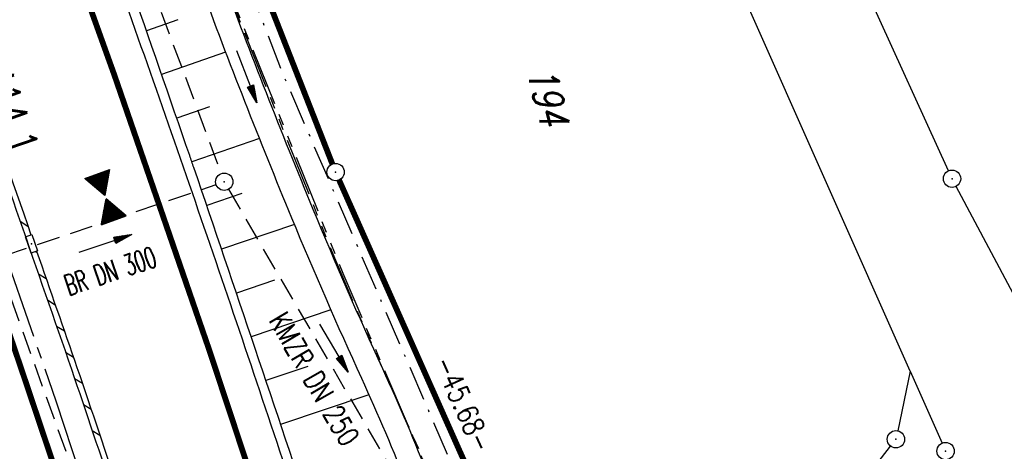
# Model space of a CAD drawing. Extents: x 447426 to 448116, y 440349 to 441552.
# Tile 66 of 96: x 447726 to 447811, y 441229 to 441266. Entities that reach past the tile are written whole.
import ezdxf
from ezdxf.enums import TextEntityAlignment as Align

# ---------------------------------------------------------------- set-up
doc = ezdxf.new("R2010")
doc.units = 0
doc.header["$LTSCALE"] = 2
doc.header["$MEASUREMENT"] = 0
for name, pattern in [('ACHSE', [5.5, 4, -0.5, 0.5, -0.5]), ('AUSGEZOGEN', [0]), ('BAB-FM2', [2.6, 1.5, -0.5, 0.1, -0.5]), ('GESTRICH-X2', [1.5, 1, -0.5]), ('PHANTOMX2', [5, 2.5, -0.5, 0.5, -0.5, 0.5, -0.5])]:
    doc.linetypes.add(name, pattern=pattern)
doc.layers.get('0').update_dxf_attribs({"linetype": 'AUSGEZOGEN'})
for name, color, linetype in [('208-ABSTAND', 8, 'AUSGEZOGEN'), ('208-FLSTNR', 8, 'AUSGEZOGEN'), ('208-GRENZL', 8, 'AUSGEZOGEN'), ('208-GRENZL-BAB', 7, 'AUSGEZOGEN'), ('208-GRENZP', 8, 'AUSGEZOGEN'), ('208-GRENZP-BAB', 7, 'AUSGEZOGEN'), ('ACHSETOP', 250, 'ACHSE'), ('BAB_FM', 5, 'BAB-FM2'), ('BOESCHG', 250, 'AUSGEZOGEN'), ('DURCHL', 200, 'GESTRICH-X2'), ('FBRTOP', 250, 'AUSGEZOGEN'), ('GEF', 1, 'AUSGEZOGEN'), ('HEKT_B', 250, 'CONTINUOUS'), ('KANAL', 7, 'GESTRICH-X2'), ('Lichtwellenleiter COLT', 46, 'PHANTOMX2'), ('Lichtwellenleiter GLH', 46, 'PHANTOMX2'), ('MULDE', 250, 'AUSGEZOGEN'), ('PFEIL', 7, 'CONTINUOUS'), ('PFEILTOP', 200, 'AUSGEZOGEN'), ('SCHLITZRINNE', 200, 'AUSGEZOGEN'), ('SCHSYMBOL', 200, 'AUSGEZOGEN'), ('STRASSE', 250, 'AUSGEZOGEN'), ('TEXTO', 4, 'CONTINUOUS')]:
    doc.layers.add(name, color=color, linetype=linetype)
doc.styles.add('ROMANS', font='romans.shx', dxfattribs={"width": 0.8})

# ---------------------------------------------------------------- blocks, each defined once
blk = doc.blocks.new('GST')
at = {"color": 0}
blk.add_circle((0, 0), 0.75, dxfattribs=at)
blk.add_point((0, 0), dxfattribs=at)
blk = doc.blocks.new('10')
blk.add_blockref('GST', (0, 0))
blk = doc.blocks.new('30')
at = {"color": 0}
for p, q in [((-0.75, -0.29), (-0.75, 0.293)), ((-0.75, 0.293), (0.753, 0.293)), ((0.753, 0.293), (0.753, -0.29)), ((0.753, -0.29), (-0.75, -0.29))]:
    blk.add_line(p, q, dxfattribs=at)
blk.add_point((0, 0), dxfattribs=at)
blk = doc.blocks.new('PFEIL2')
at = {"color": 0}
for p, q in [((0.88, 0.002), (-2.401, -0.012)), ((0.881, -0.271), (0.879, 0.276)), ((0.879, 0.276), (2.429, 0.009)), ((0.911, 0.27), (0.879, 0.265)), ((0.965, 0.261), (0.879, 0.246)), ((1.019, 0.252), (0.879, 0.228)), ((1.073, 0.242), (0.879, 0.209)), ((1.127, 0.233), (0.879, 0.191)), ((1.181, 0.224), (0.879, 0.172)), ((1.235, 0.214), (0.879, 0.154)), ((1.289, 0.205), (0.879, 0.135)), ((1.343, 0.196), (0.879, 0.117)), ((1.397, 0.187), (0.879, 0.098)), ((1.451, 0.177), (0.879, 0.08)), ((1.505, 0.168), (0.879, 0.061)), ((1.559, 0.159), (0.88, 0.043)), ((1.613, 0.149), (0.88, 0.024)), ((1.668, 0.14), (0.88, 0.006)), ((1.722, 0.131), (0.88, -0.013)), ((1.776, 0.121), (0.88, -0.031)), ((1.83, 0.112), (0.88, -0.05)), ((1.884, 0.103), (0.88, -0.068)), ((1.938, 0.094), (0.88, -0.087)), ((1.992, 0.084), (0.88, -0.105)), ((2.046, 0.075), (0.88, -0.124)), ((2.1, 0.066), (0.88, -0.142)), ((2.154, 0.056), (0.88, -0.161)), ((2.208, 0.047), (0.88, -0.179)), ((2.262, 0.038), (0.881, -0.198)), ((2.316, 0.029), (0.881, -0.216)), ((2.37, 0.019), (0.881, -0.235)), ((2.424, 0.01), (0.881, -0.253)), ((2.429, 0.009), (0.881, -0.271))]:
    blk.add_line(p, q, dxfattribs=at)
blk = doc.blocks.new('*X41')
at = {"color": 0}
for p, q in [((379.636, 182.407), (379.645, 182.415)), ((379.64, 182.401), (379.654, 182.415)), ((379.643, 182.395), (379.663, 182.415)), ((379.646, 182.39), (379.672, 182.415)), ((379.649, 182.384), (379.68, 182.415)), ((379.653, 182.379), (379.689, 182.415)), ((379.656, 182.373), (379.698, 182.415)), ((379.659, 182.367), (379.707, 182.415)), ((379.662, 182.362), (379.716, 182.415)), ((379.665, 182.356), (379.725, 182.415)), ((379.669, 182.351), (379.733, 182.415)), ((379.672, 182.345), (379.742, 182.415)), ((379.675, 182.339), (379.751, 182.415)), ((379.678, 182.334), (379.76, 182.415)), ((379.682, 182.328), (379.769, 182.415)), ((379.685, 182.323), (379.778, 182.415)), ((379.688, 182.317), (379.786, 182.415)), ((379.691, 182.311), (379.795, 182.415)), ((379.695, 182.306), (379.804, 182.415)), ((379.698, 182.3), (379.813, 182.415)), ((379.701, 182.295), (379.822, 182.415)), ((379.704, 182.289), (379.831, 182.415)), ((379.708, 182.283), (379.839, 182.415)), ((379.711, 182.278), (379.848, 182.415)), ((379.714, 182.272), (379.857, 182.415)), ((379.717, 182.267), (379.866, 182.415)), ((379.72, 182.261), (379.875, 182.415)), ((379.724, 182.255), (379.884, 182.415)), ((379.727, 182.25), (379.892, 182.415)), ((379.73, 182.244), (379.901, 182.415)), ((379.733, 182.239), (379.91, 182.415)), ((379.737, 182.233), (379.919, 182.415)), ((379.74, 182.227), (379.928, 182.415)), ((379.743, 182.222), (379.937, 182.415)), ((379.746, 182.216), (379.946, 182.415)), ((379.75, 182.21), (379.954, 182.415)), ((379.753, 182.205), (379.963, 182.415)), ((379.756, 182.199), (379.972, 182.415)), ((379.759, 182.194), (379.981, 182.415)), ((379.763, 182.188), (379.99, 182.415)), ((379.766, 182.182), (379.999, 182.415)), ((379.769, 182.177), (380.007, 182.415)), ((379.772, 182.171), (380.016, 182.415)), ((379.775, 182.166), (380.025, 182.415)), ((379.779, 182.16), (380.034, 182.415)), ((379.782, 182.154), (380.043, 182.415)), ((379.785, 182.149), (380.052, 182.415)), ((379.788, 182.143), (380.06, 182.415)), ((379.792, 182.138), (380.069, 182.415)), ((379.795, 182.132), (380.078, 182.415)), ((379.798, 182.126), (380.087, 182.415)), ((379.801, 182.121), (380.096, 182.415)), ((379.805, 182.115), (380.105, 182.415)), ((379.808, 182.11), (380.113, 182.415)), ((379.811, 182.104), (380.122, 182.415)), ((379.814, 182.098), (380.131, 182.415)), ((379.818, 182.093), (380.14, 182.415)), ((379.821, 182.087), (380.149, 182.415)), ((379.824, 182.082), (380.158, 182.415)), ((379.827, 182.076), (380.166, 182.415)), ((379.83, 182.07), (380.175, 182.415)), ((379.834, 182.065), (380.184, 182.415)), ((379.837, 182.059), (380.193, 182.415)), ((379.84, 182.054), (380.202, 182.415)), ((379.843, 182.048), (380.211, 182.415)), ((379.847, 182.042), (380.22, 182.415)), ((379.85, 182.037), (380.228, 182.415)), ((379.853, 182.031), (380.237, 182.415)), ((379.856, 182.026), (380.246, 182.415)), ((379.86, 182.02), (380.255, 182.415)), ((379.863, 182.014), (380.264, 182.415)), ((379.866, 182.009), (380.273, 182.415)), ((379.869, 182.003), (380.281, 182.415)), ((379.873, 181.998), (380.29, 182.415)), ((379.876, 181.992), (380.299, 182.415)), ((379.879, 181.986), (380.308, 182.415)), ((379.882, 181.981), (380.317, 182.415)), ((379.885, 181.975), (380.326, 182.415)), ((379.889, 181.97), (380.334, 182.415)), ((379.892, 181.964), (380.343, 182.415)), ((379.895, 181.958), (380.352, 182.415)), ((379.898, 181.953), (380.361, 182.415)), ((379.902, 181.947), (380.37, 182.415)), ((379.905, 181.942), (380.379, 182.415)), ((379.908, 181.936), (380.387, 182.415)), ((379.911, 181.93), (380.396, 182.415)), ((379.915, 181.925), (380.405, 182.415)), ((379.918, 181.919), (380.414, 182.415)), ((379.921, 181.914), (380.423, 182.415)), ((379.924, 181.908), (380.432, 182.415)), ((379.928, 181.902), (380.44, 182.415)), ((379.931, 181.897), (380.449, 182.415)), ((379.934, 181.891), (380.458, 182.415)), ((379.937, 181.885), (380.467, 182.415)), ((379.94, 181.88), (380.476, 182.415)), ((379.944, 181.874), (380.485, 182.415)), ((379.947, 181.869), (380.494, 182.415)), ((379.95, 181.863), (380.502, 182.415)), ((379.953, 181.857), (380.511, 182.415)), ((379.957, 181.852), (380.52, 182.415)), ((379.96, 181.846), (380.529, 182.415)), ((379.963, 181.841), (380.538, 182.415)), ((379.966, 181.835), (380.547, 182.415)), ((379.97, 181.829), (380.555, 182.415)), ((379.973, 181.824), (380.564, 182.415)), ((379.976, 181.818), (380.573, 182.415)), ((379.979, 181.813), (380.582, 182.415)), ((379.983, 181.807), (380.591, 182.415)), ((379.986, 181.801), (380.6, 182.415)), ((379.989, 181.796), (380.608, 182.415)), ((379.992, 181.79), (380.617, 182.415)), ((379.995, 181.785), (380.626, 182.415)), ((379.999, 181.779), (380.635, 182.415)), ((380.002, 181.773), (380.644, 182.415)), ((380.005, 181.768), (380.653, 182.415)), ((380.008, 181.762), (380.661, 182.415)), ((380.012, 181.757), (380.67, 182.415)), ((380.015, 181.751), (380.679, 182.415)), ((380.018, 181.745), (380.688, 182.415)), ((380.021, 181.74), (380.697, 182.415)), ((380.025, 181.734), (380.706, 182.415)), ((380.028, 181.729), (380.714, 182.415)), ((380.031, 181.723), (380.723, 182.415)), ((380.034, 181.717), (380.732, 182.415)), ((380.038, 181.712), (380.741, 182.415)), ((380.041, 181.706), (380.75, 182.415)), ((380.044, 181.701), (380.759, 182.415)), ((380.047, 181.695), (380.768, 182.415)), ((380.05, 181.689), (380.776, 182.415)), ((380.054, 181.684), (380.785, 182.415)), ((380.057, 181.678), (380.794, 182.415)), ((380.06, 181.673), (380.803, 182.415)), ((380.063, 181.667), (380.812, 182.415)), ((380.067, 181.661), (380.821, 182.415)), ((380.07, 181.656), (380.829, 182.415)), ((380.073, 181.65), (380.838, 182.415)), ((380.076, 181.645), (380.847, 182.415)), ((380.08, 181.639), (380.856, 182.415)), ((380.083, 181.633), (380.865, 182.415)), ((380.086, 181.628), (380.874, 182.415)), ((380.089, 181.622), (380.882, 182.415)), ((380.093, 181.617), (380.891, 182.415)), ((380.096, 181.611), (380.9, 182.415)), ((380.099, 181.605), (380.909, 182.415)), ((380.102, 181.6), (380.918, 182.415)), ((380.105, 181.594), (380.927, 182.415)), ((380.109, 181.588), (380.935, 182.415)), ((380.112, 181.583), (380.944, 182.415)), ((380.115, 181.577), (380.953, 182.415)), ((380.118, 181.572), (380.962, 182.415)), ((380.122, 181.566), (380.971, 182.415)), ((380.125, 181.56), (380.98, 182.415)), ((380.128, 181.555), (380.988, 182.415)), ((380.131, 181.549), (380.997, 182.415)), ((380.135, 181.544), (381.006, 182.415)), ((380.138, 181.538), (381.015, 182.415)), ((380.141, 181.532), (381.024, 182.415)), ((380.144, 181.527), (381.033, 182.415)), ((380.148, 181.521), (381.042, 182.415)), ((380.151, 181.516), (381.05, 182.415)), ((380.154, 181.51), (381.059, 182.415)), ((380.157, 181.504), (381.068, 182.415)), ((380.16, 181.499), (381.077, 182.415)), ((380.164, 181.493), (381.086, 182.415)), ((380.167, 181.488), (381.095, 182.415)), ((380.17, 181.482), (381.103, 182.415)), ((380.173, 181.476), (381.112, 182.415)), ((380.177, 181.471), (381.121, 182.415)), ((380.18, 181.465), (381.13, 182.415)), ((380.183, 181.46), (381.139, 182.415)), ((380.186, 181.454), (381.148, 182.415)), ((380.19, 181.448), (381.156, 182.415)), ((380.193, 181.443), (381.165, 182.415)), ((380.196, 181.437), (381.174, 182.415)), ((380.199, 181.432), (381.183, 182.415)), ((380.203, 181.426), (381.192, 182.415)), ((380.206, 181.42), (381.201, 182.415)), ((380.209, 181.415), (381.209, 182.415)), ((380.212, 181.409), (381.218, 182.415)), ((380.215, 181.404), (381.227, 182.415)), ((380.219, 181.398), (381.236, 182.415)), ((380.222, 181.392), (381.245, 182.415)), ((380.225, 181.387), (381.254, 182.415)), ((380.228, 181.381), (381.262, 182.415)), ((380.232, 181.376), (381.271, 182.415)), ((380.235, 181.37), (381.28, 182.415)), ((380.238, 181.364), (381.289, 182.415)), ((380.241, 181.359), (381.298, 182.415)), ((380.245, 181.353), (381.307, 182.415)), ((380.248, 181.348), (381.316, 182.415)), ((380.251, 181.342), (381.324, 182.415)), ((380.254, 181.336), (381.333, 182.415)), ((380.258, 181.331), (381.342, 182.415)), ((380.261, 181.325), (381.351, 182.415)), ((380.27, 181.308), (381.344, 182.382)), ((380.274, 181.303), (381.332, 182.361)), ((380.277, 181.297), (381.32, 182.34)), ((380.28, 181.292), (381.308, 182.32)), ((380.283, 181.286), (381.296, 182.299)), ((380.287, 181.28), (381.284, 182.278)), ((380.29, 181.275), (381.272, 182.257)), ((380.293, 181.269), (381.26, 182.236)), ((380.296, 181.263), (381.248, 182.215)), ((380.3, 181.258), (381.236, 182.194)), ((380.303, 181.252), (381.224, 182.173)), ((380.306, 181.247), (381.212, 182.152)), ((380.309, 181.241), (381.2, 182.131)), ((380.313, 181.235), (381.187, 182.11)), ((380.316, 181.23), (381.175, 182.089)), ((380.319, 181.224), (381.163, 182.069)), ((380.322, 181.219), (381.151, 182.048)), ((380.325, 181.213), (381.139, 182.027)), ((380.329, 181.207), (381.127, 182.006)), ((380.332, 181.202), (381.115, 181.985)), ((380.335, 181.196), (381.103, 181.964)), ((380.338, 181.191), (381.091, 181.943)), ((380.342, 181.185), (381.079, 181.922)), ((380.345, 181.179), (381.067, 181.901)), ((380.348, 181.174), (381.055, 181.88)), ((380.351, 181.168), (381.043, 181.859)), ((380.355, 181.163), (381.031, 181.839)), ((380.358, 181.157), (381.018, 181.818)), ((380.361, 181.151), (381.006, 181.797)), ((380.364, 181.146), (380.994, 181.776)), ((380.368, 181.14), (380.982, 181.755)), ((380.371, 181.135), (380.97, 181.734)), ((380.374, 181.129), (380.958, 181.713)), ((380.377, 181.123), (380.946, 181.692)), ((380.38, 181.118), (380.934, 181.671)), ((380.384, 181.112), (380.922, 181.65)), ((380.387, 181.107), (380.91, 181.629)), ((380.39, 181.101), (380.898, 181.608)), ((380.393, 181.095), (380.886, 181.588)), ((380.397, 181.09), (380.874, 181.567)), ((380.4, 181.084), (380.861, 181.546)), ((380.403, 181.079), (380.849, 181.525)), ((380.406, 181.073), (380.837, 181.504)), ((380.41, 181.067), (380.825, 181.483)), ((380.413, 181.062), (380.813, 181.462)), ((380.416, 181.056), (380.801, 181.441)), ((380.419, 181.051), (380.789, 181.42)), ((380.423, 181.045), (380.777, 181.399)), ((380.426, 181.039), (380.765, 181.378)), ((380.429, 181.034), (380.753, 181.358)), ((380.432, 181.028), (380.741, 181.337)), ((380.435, 181.023), (380.729, 181.316)), ((380.439, 181.017), (380.717, 181.295)), ((380.442, 181.011), (380.705, 181.274)), ((380.445, 181.006), (380.692, 181.253)), ((380.448, 181), (380.68, 181.232)), ((380.452, 180.995), (380.668, 181.211)), ((380.455, 180.989), (380.656, 181.19)), ((380.458, 180.983), (380.644, 181.169)), ((380.461, 180.978), (380.632, 181.148)), ((380.465, 180.972), (380.62, 181.127)), ((380.468, 180.966), (380.608, 181.107)), ((380.471, 180.961), (380.596, 181.086)), ((380.474, 180.955), (380.584, 181.065)), ((380.478, 180.95), (380.572, 181.044)), ((380.481, 180.944), (380.56, 181.023)), ((380.484, 180.938), (380.548, 181.002)), ((380.487, 180.933), (380.535, 180.981)), ((380.49, 180.927), (380.523, 180.96)), ((380.494, 180.922), (380.511, 180.939)), ((379.629, 179.164), (380.73, 180.265)), ((379.641, 179.185), (380.727, 180.271)), ((379.642, 179.169), (380.733, 180.26)), ((379.651, 179.169), (380.737, 180.254)), ((379.653, 179.206), (380.724, 180.277)), ((379.66, 179.169), (380.74, 180.249)), ((379.665, 179.227), (380.72, 180.282)), ((379.669, 179.169), (380.743, 180.243)), ((379.677, 179.248), (380.717, 180.288)), ((379.678, 179.169), (380.746, 180.237)), ((379.686, 179.169), (380.75, 180.232)), ((379.689, 179.269), (380.714, 180.293)), ((379.695, 179.169), (380.753, 180.226)), ((379.701, 179.289), (380.711, 180.299)), ((379.704, 179.169), (380.756, 180.221)), ((379.713, 179.31), (380.708, 180.305)), ((379.713, 179.169), (380.759, 180.215)), ((379.722, 179.169), (380.763, 180.209)), ((379.725, 179.331), (380.704, 180.31)), ((379.731, 179.169), (380.766, 180.204)), ((379.737, 179.352), (380.701, 180.316)), ((379.739, 179.169), (380.769, 180.198)), ((379.748, 179.169), (380.772, 180.193)), ((379.749, 179.373), (380.698, 180.321)), ((379.757, 179.169), (380.775, 180.187)), ((379.762, 179.394), (380.695, 180.327)), ((379.766, 179.169), (380.779, 180.181)), ((379.774, 179.415), (380.691, 180.333)), ((379.775, 179.169), (380.782, 180.176)), ((379.784, 179.169), (380.785, 180.17)), ((379.786, 179.436), (380.688, 180.338)), ((379.792, 179.169), (380.788, 180.165)), ((379.798, 179.457), (380.685, 180.344)), ((379.801, 179.169), (380.792, 180.159)), ((379.81, 179.478), (380.682, 180.349)), ((379.81, 179.169), (380.795, 180.153)), ((379.819, 179.169), (380.798, 180.148)), ((379.822, 179.499), (380.678, 180.355)), ((379.828, 179.169), (380.801, 180.142)), ((379.834, 179.519), (380.675, 180.361)), ((379.837, 179.169), (380.805, 180.137)), ((379.845, 179.169), (380.808, 180.131)), ((379.846, 179.54), (380.672, 180.366)), ((379.858, 179.561), (380.669, 180.372)), ((379.87, 179.582), (380.665, 180.378)), ((379.882, 179.603), (380.662, 180.383)), ((379.894, 179.624), (380.659, 180.389)), ((379.906, 179.645), (380.656, 180.394)), ((379.919, 179.666), (380.653, 180.4)), ((379.931, 179.687), (380.649, 180.406)), ((379.943, 179.708), (380.646, 180.411)), ((379.955, 179.729), (380.643, 180.417)), ((379.967, 179.75), (380.64, 180.422)), ((379.979, 179.77), (380.636, 180.428)), ((379.991, 179.791), (380.633, 180.434)), ((380.003, 179.812), (380.63, 180.439)), ((380.015, 179.833), (380.627, 180.445)), ((380.027, 179.854), (380.623, 180.45)), ((380.039, 179.875), (380.62, 180.456)), ((380.051, 179.896), (380.617, 180.462)), ((380.063, 179.917), (380.614, 180.467)), ((380.075, 179.938), (380.61, 180.473)), ((380.088, 179.959), (380.607, 180.478)), ((380.1, 179.98), (380.604, 180.484)), ((380.112, 180), (380.601, 180.49)), ((380.124, 180.021), (380.598, 180.495)), ((380.136, 180.042), (380.594, 180.501)), ((380.148, 180.063), (380.591, 180.506)), ((380.16, 180.084), (380.588, 180.512)), ((380.172, 180.105), (380.585, 180.518)), ((380.184, 180.126), (380.581, 180.523)), ((380.196, 180.147), (380.578, 180.529)), ((380.208, 180.168), (380.575, 180.534)), ((380.22, 180.189), (380.572, 180.54)), ((380.232, 180.21), (380.568, 180.546)), ((380.245, 180.231), (380.565, 180.551)), ((380.257, 180.251), (380.562, 180.557)), ((380.269, 180.272), (380.559, 180.562)), ((380.281, 180.293), (380.555, 180.568)), ((380.293, 180.314), (380.552, 180.574)), ((380.305, 180.335), (380.549, 180.579)), ((380.317, 180.356), (380.546, 180.585)), ((380.329, 180.377), (380.543, 180.59)), ((380.341, 180.398), (380.539, 180.596)), ((380.353, 180.419), (380.536, 180.602)), ((380.365, 180.44), (380.533, 180.607)), ((380.377, 180.461), (380.53, 180.613)), ((380.389, 180.481), (380.526, 180.618)), ((380.401, 180.502), (380.523, 180.624)), ((380.414, 180.523), (380.52, 180.63)), ((380.426, 180.544), (380.517, 180.635)), ((380.438, 180.565), (380.513, 180.641)), ((380.45, 180.586), (380.51, 180.646)), ((380.462, 180.607), (380.507, 180.652)), ((380.474, 180.628), (380.504, 180.658)), ((380.486, 180.649), (380.5, 180.663)), ((379.854, 179.169), (380.811, 180.125)), ((379.863, 179.169), (380.814, 180.12)), ((379.872, 179.169), (380.818, 180.114)), ((379.881, 179.169), (380.821, 180.109)), ((379.89, 179.169), (380.824, 180.103)), ((379.899, 179.169), (380.827, 180.097)), ((379.907, 179.169), (380.83, 180.092)), ((379.916, 179.169), (380.834, 180.086)), ((379.925, 179.169), (380.837, 180.081)), ((379.934, 179.169), (380.84, 180.075)), ((379.943, 179.169), (380.843, 180.069)), ((379.952, 179.169), (380.847, 180.064)), ((379.96, 179.169), (380.85, 180.058)), ((379.969, 179.169), (380.853, 180.052)), ((379.978, 179.169), (380.856, 180.047)), ((379.987, 179.169), (380.86, 180.041)), ((379.996, 179.169), (380.863, 180.036)), ((380.005, 179.169), (380.866, 180.03)), ((380.013, 179.169), (380.869, 180.024)), ((380.022, 179.169), (380.873, 180.019)), ((380.031, 179.169), (380.876, 180.013)), ((380.04, 179.169), (380.879, 180.008)), ((380.049, 179.169), (380.882, 180.002)), ((380.058, 179.169), (380.885, 179.996)), ((380.066, 179.169), (380.889, 179.991)), ((380.075, 179.169), (380.892, 179.985)), ((380.084, 179.169), (380.895, 179.98)), ((380.093, 179.169), (380.898, 179.974)), ((380.102, 179.169), (380.902, 179.968)), ((380.111, 179.169), (380.905, 179.963)), ((380.119, 179.169), (380.908, 179.957)), ((380.128, 179.169), (380.911, 179.952)), ((380.137, 179.169), (380.915, 179.946)), ((380.146, 179.169), (380.918, 179.94)), ((380.155, 179.169), (380.921, 179.935)), ((380.164, 179.169), (380.924, 179.929)), ((380.173, 179.169), (380.928, 179.924)), ((380.181, 179.169), (380.931, 179.918)), ((380.19, 179.169), (380.934, 179.912)), ((380.199, 179.169), (380.937, 179.907)), ((380.208, 179.169), (380.94, 179.901)), ((380.217, 179.169), (380.944, 179.896)), ((380.226, 179.169), (380.947, 179.89)), ((380.234, 179.169), (380.95, 179.884)), ((380.243, 179.169), (380.953, 179.879)), ((380.252, 179.169), (380.957, 179.873)), ((380.261, 179.169), (380.96, 179.868)), ((380.27, 179.169), (380.963, 179.862)), ((380.279, 179.169), (380.966, 179.856)), ((380.287, 179.169), (380.97, 179.851)), ((380.296, 179.169), (380.973, 179.845)), ((380.305, 179.169), (380.976, 179.84)), ((380.314, 179.169), (380.979, 179.834)), ((380.323, 179.169), (380.983, 179.828)), ((380.332, 179.169), (380.986, 179.823)), ((380.34, 179.169), (380.989, 179.817)), ((380.349, 179.169), (380.992, 179.812)), ((380.358, 179.169), (380.995, 179.806)), ((380.367, 179.169), (380.999, 179.8)), ((380.376, 179.169), (381.002, 179.795)), ((380.385, 179.169), (381.005, 179.789)), ((380.394, 179.169), (381.008, 179.784)), ((380.402, 179.169), (381.012, 179.778)), ((380.411, 179.169), (381.015, 179.772)), ((380.42, 179.169), (381.018, 179.767)), ((380.429, 179.169), (381.021, 179.761)), ((380.438, 179.169), (381.025, 179.756)), ((380.447, 179.169), (381.028, 179.75)), ((380.455, 179.169), (381.031, 179.744)), ((380.464, 179.169), (381.034, 179.739)), ((380.473, 179.169), (381.038, 179.733)), ((380.482, 179.169), (381.041, 179.727)), ((380.491, 179.169), (381.044, 179.722)), ((380.5, 179.169), (381.047, 179.716)), ((380.508, 179.169), (381.05, 179.711)), ((380.517, 179.169), (381.054, 179.705)), ((380.526, 179.169), (381.057, 179.699)), ((380.535, 179.169), (381.06, 179.694)), ((380.544, 179.169), (381.063, 179.688)), ((380.553, 179.169), (381.067, 179.683)), ((380.561, 179.169), (381.07, 179.677)), ((380.57, 179.169), (381.073, 179.671)), ((380.579, 179.169), (381.076, 179.666)), ((380.588, 179.169), (381.08, 179.66)), ((380.597, 179.169), (381.083, 179.655)), ((380.606, 179.169), (381.086, 179.649)), ((380.614, 179.169), (381.089, 179.643)), ((380.623, 179.169), (381.093, 179.638)), ((380.632, 179.169), (381.096, 179.632)), ((380.641, 179.169), (381.099, 179.627)), ((380.65, 179.169), (381.102, 179.621)), ((380.659, 179.169), (381.105, 179.615)), ((380.668, 179.169), (381.109, 179.61)), ((380.676, 179.169), (381.112, 179.604)), ((380.685, 179.169), (381.115, 179.599)), ((380.694, 179.169), (381.118, 179.593)), ((380.703, 179.169), (381.122, 179.587)), ((380.712, 179.169), (381.125, 179.582)), ((380.721, 179.169), (381.128, 179.576)), ((380.729, 179.169), (381.131, 179.571)), ((380.738, 179.169), (381.135, 179.565)), ((380.747, 179.169), (381.138, 179.559)), ((380.756, 179.169), (381.141, 179.554)), ((380.765, 179.169), (381.144, 179.548)), ((380.774, 179.169), (381.148, 179.543)), ((380.782, 179.169), (381.151, 179.537)), ((380.791, 179.169), (381.154, 179.531)), ((380.8, 179.169), (381.157, 179.526)), ((380.809, 179.169), (381.16, 179.52)), ((380.818, 179.169), (381.164, 179.515)), ((380.827, 179.169), (381.167, 179.509)), ((380.835, 179.169), (381.17, 179.503)), ((380.844, 179.169), (381.173, 179.498)), ((380.853, 179.169), (381.177, 179.492)), ((380.862, 179.169), (381.18, 179.487)), ((380.871, 179.169), (381.183, 179.481)), ((380.88, 179.169), (381.186, 179.475)), ((380.888, 179.169), (381.19, 179.47)), ((380.897, 179.169), (381.193, 179.464)), ((380.906, 179.169), (381.196, 179.459)), ((380.915, 179.169), (381.199, 179.453)), ((380.924, 179.169), (381.203, 179.447)), ((380.933, 179.169), (381.206, 179.442)), ((380.942, 179.169), (381.209, 179.436)), ((380.95, 179.169), (381.212, 179.43)), ((380.959, 179.169), (381.215, 179.425)), ((380.968, 179.169), (381.219, 179.419)), ((380.977, 179.169), (381.222, 179.414)), ((380.986, 179.169), (381.225, 179.408)), ((380.995, 179.169), (381.228, 179.402)), ((381.003, 179.169), (381.232, 179.397)), ((381.012, 179.169), (381.235, 179.391)), ((381.021, 179.169), (381.238, 179.386)), ((381.03, 179.169), (381.241, 179.38)), ((381.039, 179.169), (381.245, 179.374)), ((381.048, 179.169), (381.248, 179.369)), ((381.056, 179.169), (381.251, 179.363)), ((381.065, 179.169), (381.254, 179.358)), ((381.074, 179.169), (381.258, 179.352)), ((381.083, 179.169), (381.261, 179.346)), ((381.092, 179.169), (381.264, 179.341)), ((381.101, 179.169), (381.267, 179.335)), ((381.109, 179.169), (381.27, 179.33)), ((381.118, 179.169), (381.274, 179.324)), ((381.127, 179.169), (381.277, 179.318)), ((381.136, 179.169), (381.28, 179.313)), ((381.145, 179.169), (381.283, 179.307)), ((381.154, 179.169), (381.287, 179.302)), ((381.162, 179.169), (381.29, 179.296)), ((381.171, 179.169), (381.293, 179.29)), ((381.18, 179.169), (381.296, 179.285)), ((381.189, 179.169), (381.3, 179.279)), ((381.198, 179.169), (381.303, 179.274)), ((381.207, 179.169), (381.306, 179.268)), ((381.216, 179.169), (381.309, 179.262)), ((381.224, 179.169), (381.313, 179.257)), ((381.233, 179.169), (381.316, 179.251)), ((381.242, 179.169), (381.319, 179.246)), ((381.251, 179.169), (381.322, 179.24)), ((381.26, 179.169), (381.325, 179.234)), ((381.269, 179.169), (381.329, 179.229)), ((381.277, 179.169), (381.332, 179.223)), ((381.286, 179.169), (381.335, 179.218)), ((381.295, 179.169), (381.338, 179.212)), ((381.304, 179.169), (381.342, 179.206)), ((381.313, 179.169), (381.345, 179.201)), ((381.322, 179.169), (381.348, 179.195)), ((381.33, 179.169), (381.351, 179.19)), ((381.339, 179.169), (381.355, 179.184)), ((381.348, 179.169), (381.358, 179.178))]:
    blk.add_line(p, q, dxfattribs=at)
blk = doc.blocks.new('TIEFP')
at = {"color": 0}
for points in [[(0.005, 0.151), (-1.131, 2.118), (1.141, 2.118)], [(0.005, -0.172), (-1.131, -2.139), (1.141, -2.139)]]:
    blk.add_lwpolyline(points, close=True, dxfattribs=at)
at = {"color": 0, "xscale": 1.311372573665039, "yscale": 1.311372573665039, "zscale": 1.311372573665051}
blk.add_blockref('*X41', (-498.969, -237.096), dxfattribs=at)

msp = doc.modelspace()

# ---------------------------------------------------------------- linework, layer by layer
at = {"layer": '208-GRENZL'}
for p, q in [((447802.88, 441235.94), (447774.024, 441300.944)), ((447806.198, 441253.283), (447798.49, 441270.188)), ((447816.068, 441234.613), (447806.862, 441251.938)), ((447802.88, 441235.94), (447801.803, 441230.774)), ((447802.88, 441235.941), (447805.645, 441229.705)), ((447784.599, 441208.073), (447801.19, 441229.447))]:
    msp.add_line(p, q, dxfattribs=at)
at = {"layer": '208-GRENZL-BAB', "const_width": 0.5, "flags": 128}
for points in [[(447752.846, 441253.868), (447739.674, 441287.442)], [(447771.395, 441212.126), (447753.425, 441252.485)]]:
    msp.add_lwpolyline(points, dxfattribs=at)
at = {"layer": 'ACHSETOP'}
msp.add_lwpolyline([(447712.307, 441280.452), (447720.757, 441256.924), (447728.915, 441233.292), (447736.778, 441209.561), (447744.346, 441185.734), (447751.617, 441161.815), (447758.59, 441137.808), (447765.265, 441113.715), (447771.64, 441089.542), (447777.713, 441065.291), (447783.485, 441040.967), (447788.955, 441016.572), (447794.121, 440992.112), (447798.982, 440967.589), (447803.539, 440943.008), (447807.789, 440918.373), (447810.001, 440904.772), (447811.764, 440893.69), (447815.693, 440869.001), (447819.621, 440844.312)], dxfattribs=at)
at = {"layer": 'BAB_FM', "flags": 128}
msp.add_lwpolyline([(447730.352, 441308.6), (447748.528, 441261.727), (447769.739, 441212.717), (447772.85, 441205.312), (447789.544, 441168.65), (447798.572, 441147.478), (447801.986, 441132.863), (447817.215, 441069.618), (447821.101, 441053.066), (447822.416, 441047.212), (447838.278, 440985.497), (447840.618, 440973.727), (447841.446, 440971.274), (447846.499, 440920.703), (447851.892, 440870.118), (447856.667, 440820.25), (447861.64, 440770.414), (447867.403, 440720.703), (447868.826, 440710.985), (447874.647, 440671.227), (447882.879, 440621.907), (447892, 440572.729), (447901.318, 440523.582), (447909.441, 440481.333), (447910.341, 440474.312)], dxfattribs=at)
at = {"layer": 'BOESCHG'}
for p, q in [((447739.461, 441266.347), (447736.744, 441265.406)), ((447743.598, 441263.547), (447738.054, 441261.627)), ((447742.204, 441258.831), (447739.363, 441257.847)), ((447746.522, 441256.076), (447740.672, 441254.067)), ((447744.993, 441251.311), (447741.961, 441250.281)), ((447749.551, 441248.631), (447743.247, 441246.493)), ((447747.82, 441243.817), (447744.53, 441242.704)), ((447752.707, 441241.242), (447745.81, 441238.915)), ((447750.715, 441236.346), (447747.088, 441235.124)), ((447756.008, 441233.901), (447748.363, 441231.333))]:
    msp.add_line(p, q, dxfattribs=at)
for points in [[(447609.491, 441479.773, -0.000773), (447613.632, 441470.609, -0.002321), (447614.992, 441467.549, -0.000006), (447625.529, 441443.54, -0.00021), (447625.822, 441442.872, -0.000103), (447629.419, 441434.652, -0.000025), (447644.421, 441400.348, -0.000637), (447655.364, 441375.235, -0.000709), (447665.125, 441352.668, -0.00651), (447673.509, 441332.491, -0.004864), (447684.113, 441305.236, -0.001312), (447689.441, 441291.026, -0.001315), (447694.683, 441276.817, -0.001967), (447705.662, 441246.448, -0.005439), (447709.468, 441235.41, -0.000932), (447712.891, 441225.058, -0.000641), (447717.818, 441209.998, -0.000283), (447721.951, 441197.286, -0.000346), (447725.32, 441186.879, -0.002747), (447729.663, 441173.176, -0.002398), (447734.475, 441157.43, -0.001587), (447736.175, 441151.705, -0.00215)], [(447752.177, 441219.94, 0.000304), (447751.425, 441222.195, 0.001467), (447740.845, 441253.563, 0.001299), (447740.49, 441254.597, 0.000044), (447730.025, 441284.801, 0.009659), (447718.624, 441315.751, 0.006853), (447701.124, 441358.819)]]:
    msp.add_lwpolyline(points, format="xyb", dxfattribs=at)
at = {"layer": 'DURCHL'}
msp.add_line((447724.469, 441245.938), (447742.781, 441252.094), dxfattribs=at)
at = {"layer": 'FBRTOP', "const_width": 0.5}
msp.add_lwpolyline([(447725.454, 441285.266), (447733.962, 441261.574), (447742.177, 441237.778), (447750.095, 441213.882), (447757.715, 441189.889), (447765.037, 441165.804), (447772.059, 441141.63), (447778.78, 441117.369), (447785.199, 441093.028), (447791.315, 441068.608), (447797.127, 441044.115), (447802.635, 441019.55), (447807.837, 440994.92), (447812.732, 440970.226), (447817.32, 440945.474), (447821.597, 440920.687), (447823.823, 440906.995), (447825.59, 440895.89), (447829.519, 440871.201), (447833.447, 440846.512), (447841.305, 440797.133)], dxfattribs=at)
at = {"layer": 'FBRTOP'}
msp.add_lwpolyline([(447732.564, 441274.458, -0.001549), (447736.792, 441262.571, -0.00155), (447740.949, 441250.649, -0.001555), (447745.019, 441238.739, -0.001556), (447749.015, 441226.804, -0.001552), (447752.948, 441214.808, -0.001551), (447756.805, 441202.795, -0.001553), (447760.58, 441190.779, -0.001556), (447764.284, 441178.731, -0.001556), (447767.913, 441166.658, -0.001552), (447771.466, 441154.566, -0.001551), (447774.945, 441142.449, -0.00155), (447778.346, 441130.319, -0.001548), (447781.676, 441118.152, -0.001557), (447784.933, 441105.955, -0.001561), (447788.105, 441093.775, -0.001558), (447791.2, 441081.575, -0.001553), (447794.229, 441069.319, -0.001544), (447797.181, 441057.048, -0.001548), (447800.05, 441044.789, -0.001554), (447802.844, 441032.508, -0.003392), (447804.094, 441026.818, -0.001557)], format="xyb", dxfattribs=at)
at = {"layer": 'FBRTOP', "const_width": 0.5, "flags": 128}
msp.add_lwpolyline([(447723.719, 441242.569, -0.001756), (447731.02, 441220.901, -0.004345), (447733.863, 441212.109, -0.000176), (447748.041, 441166.875, -0.002653), (447748.966, 441163.865, -0.003786), (447755.816, 441140.502, -0.003621), (447762.615, 441115.973, -0.002929), (447763.557, 441112.393, -0.000215), (447776.062, 441063.623, -0.004583), (447778.026, 441055.647, -0.001718), (447782.997, 441034.3)], format="xyb", dxfattribs=at)
at = {"layer": 'KANAL'}
for p, q in [((447724.438, 441303.563), (447743.219, 441253.031)), ((447724.469, 441245.938), (447742.781, 441252.094)), ((447743.844, 441251.688), (447760.656, 441222.813)), ((447724, 441245), (447740.125, 441200.188))]:
    msp.add_line(p, q, dxfattribs=at)
at = {"layer": 'Lichtwellenleiter COLT', "flags": 128}
msp.add_lwpolyline([(447672.398, 441511.088), (447673.43, 441498.26), (447664.89, 441495.23), (447661.03, 441486.35), (447675.09, 441449.74), (447687.91, 441416.57), (447692.3, 441403.5), (447701.96, 441375.5), (447703.056, 441372.658), (447718.41, 441332.85), (447728.05, 441307.18), (447736.09, 441285.14), (447740.65, 441276.91), (447753.75, 441244.43), (447764.24, 441219.89), (447774.47, 441199.29), (447789.49, 441160.18), (447798.32, 441127.46), (447806.2, 441106.56), (447815.35, 441074.31), (447818.77, 441053.48), (447825.14, 441029.71), (447828.252, 441021.265), (447828.982, 441014.775), (447829.867, 441008.425), (447830.38, 441002.496), (447838.247, 440955.2), (447838.58, 440951.774), (447845, 440911.255), (447854.583, 440818.874), (447861.282, 440760.31), (447870.239, 440698.105), (447870.239, 440698.105), (447874.647, 440671.227), (447882.743, 440621.816), (447893.243, 440559.754), (447906.646, 440487.423), (447909.386, 440471.151), (447912.721, 440453.218), (447917.044, 440405.942), (447917.713, 440402.233)], dxfattribs=at)
at = {"layer": 'Lichtwellenleiter GLH', "flags": 128}
msp.add_lwpolyline([(447665.148, 441509.221), (447661.429, 441483.757), (447662.612, 441481.552), (447669.396, 441464.067), (447675.656, 441448.302), (447681.09, 441434.845), (447685.339, 441422.75), (447689.146, 441411.07), (447689.921, 441408.693), (447693.538, 441400.577), (447697.253, 441388.481), (447698.59, 441384.754), (447711.275, 441353.274), (447728.897, 441302.547), (447734.682, 441288.069), (447738.281, 441281.653), (447743.226, 441270.195), (447752.442, 441247.185), (447755.045, 441240.989), (447757.176, 441236.168), (447760.591, 441228.595), (447762.808, 441223.609), (447774.348, 441197.215), (447782.502, 441178.098), (447788.775, 441160.459), (447801.784, 441118.524), (447810.449, 441092.229), (447816.047, 441064.587), (447822.186, 441041.939), (447828.059, 441021.017), (447828.673, 441016.4), (447828.84, 441014.561), (447829.867, 441008.425), (447830.268, 441002.53), (447841.497, 440933.932), (447845.008, 440908.475), (447846.425, 440896.173), (447854.21, 440826.68), (447856.103, 440804.839), (447861.282, 440760.31), (447866.457, 440719.821), (447871.236, 440688.183), (447875.367, 440660.321), (447880.412, 440631.063), (447880.412, 440631.063), (447886.147, 440597.164), (447886.147, 440597.164), (447893.661, 440558.322), (447900.67, 440519.923), (447907.3, 440482.7), (447909.23, 440471.062), (447912.703, 440452.29), (447914.997, 440432.623), (447915.788, 440423.489), (447918.025, 440402.313)], dxfattribs=at)
at = {"layer": 'MULDE'}
for points in [[(447706.423, 441350.021, 0.001293), (447707.614, 441347.459, -0.002897), (447711.477, 441339.079, -0.001608), (447716.795, 441327.266, -0.005466), (447718.302, 441323.787, -0.003266), (447719.106, 441321.839, -0.000308), (447727.531, 441301.001, -0.002448), (447731.822, 441290.217, 0.004348), (447734.269, 441284.135, 0.055174), (447735.877, 441281.2, -0.042359), (447737.838, 441277.83, -0.02166), (447741.351, 441269.498, 0.009084), (447749.311, 441249.21, 0.00948), (447755.358, 441235.335, -0.0138), (447759.398, 441225.841, -0.050911), (447759.498, 441225.486, -0.008171), (447760.041, 441222.011, -0.008171)], [(447714.54, 441337.166, -0.001235), (447718.621, 441328.081, -0.005466), (447720.146, 441324.561, -0.003266), (447720.96, 441322.59, -0.000308), (447729.385, 441301.749, -0.002448), (447733.684, 441290.947, 0.004348), (447736.117, 441284.897, 0.055174), (447737.515, 441282.348, -0.042359), (447739.646, 441278.686, -0.02166), (447743.226, 441270.195, 0.009084), (447751.159, 441249.974, 0.00948), (447757.176, 441236.168, -0.0138), (447761.26, 441226.573, -0.050911), (447761.468, 441225.827, -0.008171), (447762.021, 441222.287, -0.008171)]]:
    msp.add_lwpolyline(points, format="xyb", dxfattribs=at)
at = {"layer": 'SCHLITZRINNE'}
for p, q in [((447725.803, 441248.91), (447726.481, 441248.484)), ((447727.15, 441246.292), (447727.269, 441246.217)), ((447727.38, 441244.375), (447728.057, 441243.949)), ((447728.167, 441242.108), (447728.844, 441241.683)), ((447728.954, 441239.842), (447729.631, 441239.416)), ((447729.74, 441237.576), (447730.417, 441237.15)), ((447730.519, 441235.314), (447731.19, 441234.892)), ((447731.282, 441233.062), (447731.952, 441232.641)), ((447732.04, 441230.814), (447732.708, 441230.394))]:
    msp.add_line(p, q, dxfattribs=at)
at = {"layer": 'SCHLITZRINNE', "flags": 128}
msp.add_lwpolyline([(447634.144, 441473.275, 0.00001), (447641.336, 441457.003, 0.000017), (447645.437, 441447.725), (447653.962, 441428.441, -0.00021), (447659.217, 441416.54, -0.000185), (447665.157, 441403.059, -0.000892), (447665.825, 441401.534, -0.000138), (447670.14, 441391.628, -0.002137), (447678.112, 441373.098, -0.002233), (447685.586, 441355.296, -0.003057), (447692.735, 441337.752, -0.002736), (447700.493, 441318.063, -0.000329), (447703.172, 441311.141, -0.000855), (447704.196, 441308.475, -0.001627), (447706.531, 441302.308, -0.000795), (447711.245, 441289.67, -0.002189), (447714.987, 441279.452, -0.001287), (447721.234, 441262.022, -0.000547), (447730.252, 441236.098, -0.003942), (447737.662, 441213.75, -0.00058), (447740.267, 441205.649, -0.000836), (447742.056, 441200.03, -0.001593), (447748.376, 441179.842, -0.002312), (447752.622, 441165.9, -0.00116), (447754.551, 441159.405, -0.00096), (447756.847, 441151.55, -0.001951), (447761.738, 441134.451, -0.001979), (447766.425, 441117.563, -0.001008), (447768.189, 441111.056, -0.000825), (447770.316, 441103.096, -0.00267), (447775.5, 441083.135, -0.002924), (447780.03, 441064.855, -0.000747), (447780.115, 441064.499, -0.000021), (447783.069, 441052.11, -0.002667), (447785.205, 441042.931, -0.001737), (447788.362, 441028.804)], format="xyb", dxfattribs=at)
at = {"layer": 'SCHLITZRINNE'}
for points in [[(447711.93, 441289.26, -0.002064), (447715.458, 441279.621, -0.001287), (447721.706, 441262.188, -0.000305), (447726.74, 441247.74, -0.003942)], [(447727.233, 441246.32, -0.000212), (447730.725, 441236.261, -0.003942), (447738.138, 441213.904, -0.00058), (447740.743, 441205.801, -0.000736), (447742.319, 441200.854, -0.001593)]]:
    msp.add_lwpolyline(points, format="xyb", dxfattribs=at)
at = {"layer": 'STRASSE'}
for points in [[(447683.089, 441252.997, -0.000983), (447691.008, 441228.772, -0.002084), (447694.674, 441217.321, -0.000003), (447707.143, 441177.802, -0.000197), (447707.349, 441177.15, -0.000199), (447709.679, 441169.733, 0.000066), (447716.703, 441147.358, 0.00362), (447721.322, 441133.017, -0.002554), (447727.91, 441112.706, -0.037464), (447728.401, 441110.645, -0.008918), (447729.65, 441101.844)], [(447680.113, 441252.031, -0.000983), (447688.029, 441227.815, -0.002084), (447691.694, 441216.367, -0.000003), (447704.159, 441176.862, -0.000197), (447704.364, 441176.211, -0.0002), (447706.701, 441168.773, 0.000066), (447713.722, 441146.408, 0.004577), (447719.707, 441127.945, -0.005294), (447724.859, 441111.973, -0.035679), (447725.921, 441107.439, -0.030179), (447726.462, 441101.963, -0.068035), (447726.094, 441098.208, -0.055339), (447724.531, 441093.848, -0.051924), (447722.433, 441090.491, -0.099591), (447720.857, 441089.136, -0.032072), (447719.277, 441088.378, -0.045552), (447718.094, 441088.022, -0.024312), (447716.781, 441087.82, -0.026083), (447715.544, 441087.756, -0.0534), (447715.045, 441087.81, -0.028457), (447714.139, 441088.061)]]:
    msp.add_lwpolyline(points, format="xyb", dxfattribs=at)

# ---------------------------------------------------------------- block references
at = {"layer": '208-GRENZP', "rotation": 284.4375024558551}
for p in [(447806.51, 441252.6), (447801.65, 441230.04), (447805.95, 441229.021)]:
    msp.add_blockref('GST', p, dxfattribs=at)
at = {"layer": '208-GRENZP-BAB', "rotation": 284.4375024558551}
msp.add_blockref('GST', (447753.119, 441253.17), dxfattribs=at)
at = {"layer": 'GEF', "rotation": 19.7555756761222}
msp.add_blockref('TIEFP', (447733.181, 441251.005), dxfattribs=at)
at = {"layer": 'PFEIL'}
for p, rotation in [((447733.171, 441246.976), 18.59510000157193), ((447752.985, 441237.936), 300.1784000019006)]:
    msp.add_blockref('PFEIL2', p, dxfattribs=dict(at, rotation=rotation))
at = {"layer": 'PFEILTOP'}
for p, rotation in [((447745.438, 441261.439), 290.9020583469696), ((447733.171, 441246.976), 18.5951)]:
    msp.add_blockref('PFEIL2', p, dxfattribs=dict(at, rotation=rotation))
at = {"layer": 'SCHSYMBOL'}
for name, p, rotation in [('10', (447743.477, 441252.336), 289.0656), ('30', (447726.789, 441246.963), 289.0782)]:
    msp.add_blockref(name, p, dxfattribs=dict(at, rotation=rotation))

# ---------------------------------------------------------------- texts
at = {"layer": '208-ABSTAND', "insert": (447764.191, 441233.098), "char_height": 1.8, "attachment_point": 5, "rotation": 294.00066, "style": 'ROMANS'}
msp.add_mtext('-45.68-', dxfattribs=at)
at = {"layer": '208-FLSTNR', "style": 'ROMANS', "oblique": 15, "width": 0.8}
msp.add_text('194', height=2.5, rotation=284.4375, dxfattribs=at).set_placement((447769.639, 441261.968))
at = {"layer": 'DURCHL', "style": 'ROMANS', "width": 0.6}
msp.add_text('BR DN 300', height=1.8, rotation=18.5951, dxfattribs=at).set_placement((447733.891, 441243.75), align=Align.CENTER)
at = {"layer": 'HEKT_B', "style": 'ROMANS', "width": 0.8}
msp.add_text('414,1', height=2.5, rotation=289.4005, dxfattribs=at).set_placement((447722.531, 441261.781))
at = {"layer": 'TEXTO', "style": 'ROMANS', "width": 0.75}
msp.add_text('KMZR DN 250', height=1.8, rotation=300.1784, dxfattribs=at).set_placement((447750.498, 441234.809), align=Align.CENTER)

doc.saveas('drawing.dxf')
